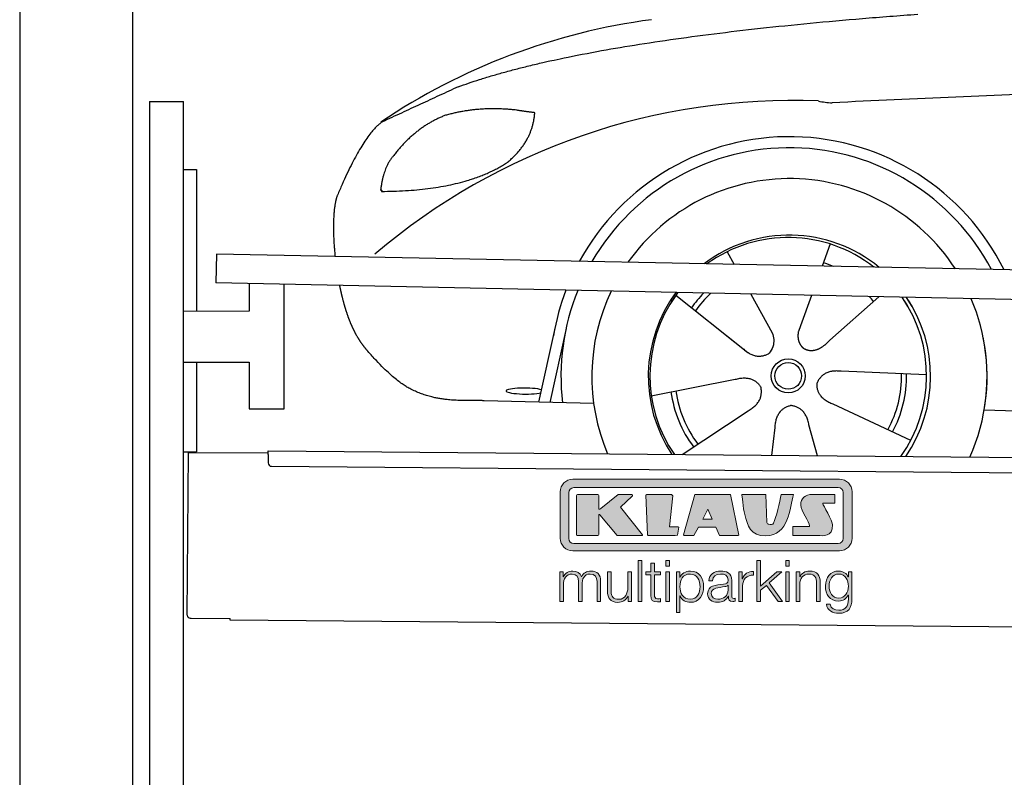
# Model space of a CAD drawing. Header units: millimetres. Extents: x -411 to 6777, y 0 to 6877.
# Tile 2 of 6: x 0 to 1744, y 4166 to 5507. Entities that reach past the tile are written whole.
import ezdxf

# ---------------------------------------------------------------- set-up
doc = ezdxf.new("R2010")
doc.units = ezdxf.units.MM
for name, color, linetype, lineweight in [('car', 10, 'Continuous', 25), ('Gebäude', 7, 'Continuous', 25), ('Logo', 7, 'Continuous', 25), ('Plattform', 7, 'Continuous', 25), ('Ständer hinten', 7, 'Continuous', 25)]:
    doc.layers.add(name, color=color, linetype=linetype, lineweight=lineweight)

# ---------------------------------------------------------------- blocks, each defined once
blk = doc.blocks.new('Car')
at = {"layer": 'car'}
for p, q in [((1388.2, 5122.9), (1374.3, 5083.4)), ((1206.1, 5107.6), (1218.8, 5085.1)), ((1115.8, 5029.5), (1235.3, 4936.6)), ((1248.4, 5032.9), (1286.9, 4964.6)), ((1356.1, 5031.6), (1337.1, 4977.7)), ((1475.3, 5030.2), (1389.2, 4952.7)), ((1337.1, 4977.7), (1333.4, 4967.3)), ((875.2, 4838.2), (902.5, 4969.1)), ((922, 4968.9), (894.8, 4837.9)), ((1197.9, 4965.7), (1244.4, 4929.5)), ((1561.3, 4892.7), (1409.9, 4897.7)), ((1074.1, 4851.5), (1222.5, 4881.8)), ((972.2, 4836.5), (778, 4839.9)), ((1534.1, 4776.5), (1396.3, 4839.2)), ((1663.9, 4831.6), (3712.8, 4797)), ((1129.6, 4747.7), (1245.8, 4826.5)), ((1288.3, 4747.8), (1293.9, 4797.4)), ((1369.5, 4747.8), (1353.7, 4802.4))]:
    blk.add_line(p, q, dxfattribs=at)
for radius in [30.1, 23.6]:
    blk.add_circle((1316.3, 4888.7), radius, dxfattribs=at)
for centre, radius, start, end in [((1225.3, 4405.6), 1122.3, 98.0395, 124.4377), ((1329.9, 4235.2), 1141.2, 88.2487, 130.916), ((1391.3, 5490.2), 117.4, 256.9855, 269.1884), ((1318.4, 4887.9), 424.2, 26.9197, 151.8432), ((1318.4, 4887.9), 404.6, 28.3768, 150.3862), ((1318.4, 4887.9), 350, 33.4585, 145.3045), ((1318.4, 4887.9), 250, 51.0494, 127.7135), ((1316.3, 4888.7), 245, 52.2371, 126.5259), ((1316.3, 4888.7), 209.6, 68.0621, 73.3995), ((1318.4, 4887.9), 424.2, 159.4632, 170.7471), ((1318.4, 4887.9), 404.6, 158.4572, 187.1619), ((1318.4, 4887.9), 350, 155.0104, 203.6179), ((1318.4, 4887.9), 350, 155.0104, 157.8717), ((1318.4, 4887.9), 250, 144.1237, 214.1037), ((1316.3, 4888.7), 245, 144.9266, 215.1376), ((1318.4, 4887.9), 250, 144.1237, 148.496), ((1316.3, 4888.7), 245, 143.5289, 148.0172), ((1316.3, 4888.7), 209.6, 136.2024, 145.3995), ((1316.3, 4888.7), 200.6, 133.7482, 145.5463), ((1316.3, 4888.7), 200.6, 41.6402, 44.9032), ((1316.3, 4888.7), 245, 30.7457, 35.1225), ((1316.3, 4888.7), 245, 324.9119, 35.1225), ((1318.4, 4887.9), 250, 30.267, 34.5277), ((1318.4, 4887.9), 250, 325.9458, 34.5277), ((1318.4, 4887.9), 350, 350.7505, 23.641), ((1318.4, 4887.9), 350, 336.4317, 11.924), ((1316.3, 4888.7), 200.6, 332.1152, 1.5463), ((1316.3, 4888.7), 209.6, 332.262, 1.3995), ((1316.3, 4888.7), 209.6, 188.262, 217.3995), ((1316.3, 4888.7), 200.6, 188.1152, 217.5463)]:
    blk.add_arc(centre, radius, start, end, dxfattribs=at)
blk.add_ellipse((850.5, 4857.6), major_axis=(33.6, 0), ratio=0.157274, start_param=0.513473, end_param=5.704241, dxfattribs=at)
for points, degree in [([(727.2, 5395), (963, 5483.8), (1539.6, 5531)], 2), ([(4698.3, 5487), (3821.6, 5507.3), (1389.6, 5372.9)], 2), ([(727.2, 5395), (593.6, 5331.9)], 1), ([(830.5, 5354.7), (762.9, 5361.8), (703.6, 5343.8)], 2), ([(863.2, 5350.4), (845.4, 5352.3), (830.5, 5354.7)], 2), ([(703.6, 5343.8), (651.5, 5322.6), (614, 5272.3)], 2), ([(814.2, 5261.1), (859.9, 5298.5), (863.2, 5350.4)], 2), ([(593.6, 5331.9), (559.1, 5308.8), (515.1, 5201.3)], 2), ([(614, 5272.3), (595.9, 5252.3), (591.5, 5211)], 2), ([(592.8, 5208.7), (737.5, 5210.6), (814.2, 5261.1)], 2), ([(515.1, 5201.3), (508.8, 5185.4), (506.9, 5156.9), (508.3, 5124.5), (511.9, 5092.7)], 4), ([(591.5, 5211), (594.9, 5210.8), (592.8, 5208.7)], 2), ([(1235.3, 4936.6), (1258.8, 4914.9), (1282, 4928.4)], 2), ([(1222.5, 4881.8), (1253.2, 4890.8), (1268, 4868.4)], 2), ([(1409.9, 4897.7), (1378.2, 4901.4), (1367.4, 4876.8)], 2), ([(1245.8, 4826.5), (1273.7, 4842.1), (1268, 4868.4)], 2), ([(1396.3, 4839.2), (1366.2, 4850), (1367.4, 4876.8)], 2), ([(1293.9, 4797.4), (1294.8, 4829.3), (1320.7, 4836.5)], 2), ([(1353.7, 4802.4), (1347.4, 4833.8), (1320.7, 4836.5)], 2)]:
    blk.add_open_spline(points, degree=degree, dxfattribs=at)
for points, degree, knots in [([(520.2, 5041.4), (521.1, 5037.2), (522, 5033), (523, 5028.8), (524, 5024.8), (527.7, 5010), (531.7, 4996.4), (536.3, 4983.9), (541.2, 4972.7)], 4, [0.4914944, 0.4914944, 0.4914944, 0.4914944, 0.4914944, 0.5422469, 0.5422469, 0.5422469, 0.5422469, 0.728655, 0.728655, 0.728655, 0.728655, 0.728655]), ([(540.9, 4973.4), (542.3, 4970.2), (543.7, 4967.1), (545.2, 4964.1), (546.7, 4961.3), (552.4, 4950.2), (558.4, 4940.9), (564.7, 4933), (571.3, 4925.6)], 4, [0.7288005, 0.7288005, 0.7288005, 0.7288005, 0.7288005, 0.7843928, 0.7843928, 0.7843928, 0.7843928, 1, 1, 1, 1, 1]), ([(1286.9, 4964.6), (1288.6, 4960.5), (1289.6, 4956.5), (1290, 4952.7), (1290.7, 4944.1), (1288, 4936), (1282, 4928.4)], 3, [0.2167758, 0.2167758, 0.2167758, 0.2167758, 0.4600873, 0.4600873, 0.4600873, 1, 1, 1, 1]), ([(1333.4, 4967.3), (1332.9, 4964.2), (1332.6, 4961.1), (1332.7, 4958.2), (1333.1, 4955.4), (1333.9, 4949.6), (1336, 4944.3), (1339.6, 4939.8), (1344.5, 4936.8)], 4, [0.3191838, 0.3191838, 0.3191838, 0.3191838, 0.3191838, 0.5438253, 0.5438253, 0.5438253, 0.5438253, 1, 1, 1, 1, 1]), ([(1389.2, 4952.7), (1389.2, 4952.7), (1389.2, 4952.7), (1389.2, 4952.7), (1389.2, 4952.7), (1380.2, 4942.8), (1369.6, 4932.8), (1355.3, 4930.3), (1344.5, 4936.8)], 4, [-0.000003, -0.000003, -0.000003, -0.000003, -0.000003, 0, 0, 0, 0, 1, 1, 1, 1, 1]), ([(778, 4839.9), (753.3, 4840.4), (697.7, 4836.3), (661.5, 4849.9), (617.6, 4874.6), (571.3, 4925.6)], 4, [0, 0, 0, 0, 0, 0.597866, 1, 1, 1, 1, 1])]:
    blk.add_open_spline(points, degree=degree, knots=knots, dxfattribs=at)
blk = doc.blocks.new('KLAUS')
at = {"layer": 'Logo'}
h = blk.add_hatch(color=8, dxfattribs=at)
h.dxf.hatch_style = 2
edge = h.paths.add_edge_path()
edge.add_spline(control_points=[(3.6, 29.09), (2.88, 29.09), (2.3, 28.51), (2.3, 27.8), (2.3, 27.8), (2.3, 16.11), (2.3, 16.11), (2.3, 15.39), (2.88, 14.81), (3.6, 14.81), (3.6, 14.81), (71.16, 14.81), (71.16, 14.81), (71.88, 14.81), (72.46, 15.39), (72.46, 16.11), (72.46, 16.11), (72.46, 27.8), (72.46, 27.8), (72.46, 28.51), (71.88, 29.09), (71.16, 29.09), (71.16, 29.09), (3.6, 29.09), (3.6, 29.09), (3.6, 29.09), (3.6, 29.09), (3.6, 29.09)], knot_values=[0, 0, 0, 0, 1, 1, 1, 2, 2, 2, 3, 3, 3, 4, 4, 4, 5, 5, 5, 6, 6, 6, 7, 7, 7, 8, 8, 8, 9, 9, 9, 9], degree=3, periodic=0)
edge = h.paths.add_edge_path()
edge.add_spline(control_points=[(3.35, 31.23), (3.35, 31.23), (71.47, 31.23), (71.47, 31.23), (73.26, 31.23), (74.71, 29.77), (74.71, 27.99), (74.71, 27.99), (74.71, 16.17), (74.71, 16.17), (74.71, 14.38), (73.26, 12.93), (71.47, 12.93), (71.47, 12.93), (3.35, 12.93), (3.35, 12.93), (1.56, 12.93), (0.11, 14.38), (0.11, 16.17), (0.11, 16.17), (0.11, 27.99), (0.11, 27.99), (0.11, 29.77), (1.56, 31.23), (3.35, 31.23), (3.35, 31.23), (3.35, 31.23), (3.35, 31.23)], knot_values=[0, 0, 0, 0, 1, 1, 1, 2, 2, 2, 3, 3, 3, 4, 4, 4, 5, 5, 5, 6, 6, 6, 7, 7, 7, 8, 8, 8, 9, 9, 9, 9], degree=3, periodic=0)
h = blk.add_hatch(color=8, dxfattribs=at)
h.dxf.hatch_style = 2
edge = h.paths.add_edge_path()
edge.add_spline(control_points=[(4.5, 27.33), (4.5, 27.33), (9.7, 27.33), (9.7, 27.33), (9.84, 27.33), (9.96, 27.22), (9.96, 27.08), (9.96, 27.08), (9.96, 23.69), (9.96, 23.69), (9.96, 23.69), (9.94, 23.64), (10.04, 23.59), (10.14, 23.53), (10.2, 23.57), (10.2, 23.57), (10.2, 23.57), (10.51, 23.75), (10.51, 23.75), (10.51, 23.75), (14.94, 27.33), (14.94, 27.33), (14.94, 27.33), (18.41, 27.33), (18.41, 27.33), (18.41, 27.33), (18.49, 27.33), (18.56, 27.2), (18.65, 27.04), (18.53, 26.91), (18.53, 26.91), (18.53, 26.91), (15.49, 24.11), (15.49, 24.11), (15.49, 24.11), (21.14, 17.06), (21.14, 17.06), (21.14, 17.06), (21.13, 16.91), (21.13, 16.91), (21.08, 16.84), (20.99, 16.82), (20.99, 16.82), (20.99, 16.82), (14.7, 16.82), (14.7, 16.82), (14.7, 16.82), (10.26, 22.17), (10.26, 22.17), (10.26, 22.17), (10.19, 22.24), (10.08, 22.21), (9.97, 22.18), (9.96, 22.11), (9.96, 22.11), (9.96, 22.11), (9.96, 17.08), (9.96, 17.08), (9.96, 16.94), (9.84, 16.82), (9.7, 16.82), (9.7, 16.82), (4.5, 16.82), (4.5, 16.82), (4.36, 16.82), (4.25, 16.94), (4.25, 17.08), (4.25, 17.08), (4.25, 27.08), (4.25, 27.08), (4.25, 27.22), (4.36, 27.33), (4.5, 27.33), (4.5, 27.33), (4.5, 27.33), (4.5, 27.33)], knot_values=[0, 0, 0, 0, 1, 1, 1, 2, 2, 2, 3, 3, 3, 4, 4, 4, 5, 5, 5, 6, 6, 6, 7, 7, 7, 8, 8, 8, 9, 9, 9, 10, 10, 10, 11, 11, 11, 12, 12, 12, 13, 13, 13, 14, 14, 14, 15, 15, 15, 16, 16, 16, 17, 17, 17, 18, 18, 18, 19, 19, 19, 20, 20, 20, 21, 21, 21, 22, 22, 22, 23, 23, 23, 24, 24, 24, 25, 25, 25, 25], degree=3, periodic=0)
h = blk.add_hatch(color=8, dxfattribs=at)
h.dxf.hatch_style = 2
h.paths.add_polyline_path([(22.42, 17.06), (21.97, 27.15), (22.24, 27.33), (28.55, 27.33), (28.86, 26.97), (28.01, 19.08), (30.26, 19.07), (30.44, 18.95), (30.08, 16.95), (29.49, 16.82), (22.6, 16.82)])
h = blk.add_hatch(color=8, dxfattribs=at)
h.paths.add_polyline_path([(36.52, 21.01), (38.93, 21.01), (37.87, 23.57)])
h.paths.add_polyline_path([(34.52, 27.33), (43.65, 27.33), (45.76, 16.94), (45.57, 16.82), (40.83, 16.82), (39.89, 18.95), (35.42, 18.95), (34.27, 16.82), (31.78, 16.82), (31.66, 17)])
h = blk.add_hatch(color=8, dxfattribs=at)
h.dxf.hatch_style = 2
edge = h.paths.add_edge_path()
edge.add_spline(control_points=[(52.69, 27.32), (52.69, 27.32), (52.88, 20.14), (52.88, 20.14), (53.01, 19.89), (53.2, 19.77), (53.43, 19.71), (53.91, 19.59), (54.43, 19.57), (54.64, 20.03), (55.23, 21.34), (56.27, 25.45), (56.6, 27.33), (56.6, 27.33), (59.77, 27.33), (59.77, 27.33), (58.77, 23.9), (58.56, 16.82), (52.63, 16.76), (48.72, 16.72), (48.01, 19.35), (47.27, 22.24), (46.89, 23.68), (46.54, 27.33), (46.54, 27.33), (46.54, 27.33), (52.69, 27.32), (52.69, 27.32), (52.69, 27.32), (52.69, 27.32), (52.69, 27.32)], knot_values=[0, 0, 0, 0, 1, 1, 1, 2, 2, 2, 3, 3, 3, 4, 4, 4, 5, 5, 5, 6, 6, 6, 7, 7, 7, 8, 8, 8, 9, 9, 9, 10, 10, 10, 10], degree=3, periodic=0)
h = blk.add_hatch(color=8, dxfattribs=at)
h.dxf.hatch_style = 2
edge = h.paths.add_edge_path()
edge.add_spline(control_points=[(64.46, 27.33), (64.46, 27.33), (70.31, 27.33), (70.31, 27.33), (70.31, 26.52), (70.31, 26.02), (70.31, 25.12), (70.31, 25.12), (67.3, 25.12), (67.3, 25.12), (67.24, 25.04), (67.25, 25.11), (67.25, 24.91), (67.25, 24.88), (69.73, 20.38), (69.73, 19.57), (69.73, 16.4), (67.22, 16.81), (65.9, 16.82), (65.9, 16.82), (59.59, 16.82), (59.59, 16.82), (59.59, 17.76), (59.59, 18.23), (59.59, 19.14), (59.59, 19.14), (63.75, 19.14), (63.75, 19.14), (63.82, 19.22), (63.81, 19.11), (63.81, 19.31), (63.81, 20.32), (61.58, 23.06), (61.58, 24.63), (61.58, 26.33), (62.83, 27.34), (64.46, 27.33), (64.46, 27.33), (64.46, 27.33), (64.46, 27.33)], knot_values=[0, 0, 0, 0, 1, 1, 1, 2, 2, 2, 3, 3, 3, 4, 4, 4, 5, 5, 5, 6, 6, 6, 7, 7, 7, 8, 8, 8, 9, 9, 9, 10, 10, 10, 11, 11, 11, 12, 12, 12, 13, 13, 13, 13], degree=3, periodic=0)
h = blk.add_hatch(color=30, dxfattribs=at)
h.dxf.hatch_style = 2
h.paths.add_polyline_path([(20.07, 0), (20.99, 0), (20.99, 10.45), (20.07, 10.45)])
h = blk.add_hatch(color=30, dxfattribs=at)
h.paths.add_polyline_path([(27.1, 0), (28.03, 0), (28.03, 7.55), (27.1, 7.55)])
h.paths.add_polyline_path([(27.1, 8.98), (28.03, 8.98), (28.03, 10.45), (27.1, 10.45)])
h = blk.add_hatch(color=30, dxfattribs=at)
h.dxf.hatch_style = 2
h.paths.add_polyline_path([(50.4, 0), (51.32, 0), (51.32, 2.87), (52.82, 4.11), (55.8, 0), (56.96, 0), (53.52, 4.76), (56.74, 7.55), (55.51, 7.55), (51.32, 3.89), (51.32, 10.45), (50.4, 10.45)])
h = blk.add_hatch(color=30, dxfattribs=at)
h.paths.add_polyline_path([(57.74, 0), (58.66, 0), (58.66, 7.55), (57.74, 7.55)])
h.paths.add_polyline_path([(57.74, 8.98), (58.66, 8.98), (58.66, 10.45), (57.74, 10.45)])
h = blk.add_hatch(color=30, dxfattribs=at)
h.dxf.hatch_style = 2
edge = h.paths.add_edge_path()
edge.add_spline(control_points=[(0, 0), (0, 0), (0.92, 0), (0.92, 0), (0.92, 0), (0.92, 4.22), (0.92, 4.22), (0.94, 5.8), (1.58, 7), (3.18, 7), (4.35, 7), (4.77, 6.15), (4.76, 5.12), (4.76, 5.12), (4.76, 0), (4.76, 0), (4.76, 0), (5.68, 0), (5.68, 0), (5.68, 0), (5.68, 4.27), (5.68, 4.27), (5.68, 5.68), (6.14, 7), (7.73, 7), (9.05, 7), (9.52, 6.32), (9.52, 5.08), (9.52, 5.08), (9.52, 0), (9.52, 0), (9.52, 0), (10.44, 0), (10.44, 0), (10.44, 0), (10.44, 5.12), (10.44, 5.12), (10.44, 6.91), (9.59, 7.77), (7.94, 7.77), (6.94, 7.77), (5.99, 7.29), (5.54, 6.3), (5.26, 7.29), (4.36, 7.77), (3.37, 7.77), (2.17, 7.77), (1.38, 7.19), (0.89, 6.28), (0.89, 6.28), (0.85, 6.28), (0.85, 6.28), (0.85, 6.28), (0.85, 7.55), (0.85, 7.55), (0.85, 7.55), (0, 7.55), (0, 7.55), (0, 7.55), (0, 0), (0, 0), (0, 0), (0, 0), (0, 0)], knot_values=[0, 0, 0, 0, 1, 1, 1, 2, 2, 2, 3, 3, 3, 4, 4, 4, 5, 5, 5, 6, 6, 6, 7, 7, 7, 8, 8, 8, 9, 9, 9, 10, 10, 10, 11, 11, 11, 12, 12, 12, 13, 13, 13, 14, 14, 14, 15, 15, 15, 16, 16, 16, 17, 17, 17, 18, 18, 18, 19, 19, 19, 20, 20, 20, 21, 21, 21, 21], degree=3, periodic=0)
h = blk.add_hatch(color=30, dxfattribs=at)
h.dxf.hatch_style = 2
edge = h.paths.add_edge_path()
edge.add_spline(control_points=[(18.31, 7.55), (18.31, 7.55), (17.39, 7.55), (17.39, 7.55), (17.39, 7.55), (17.39, 3.59), (17.39, 3.59), (17.39, 2.05), (16.7, 0.56), (15.12, 0.56), (13.66, 0.56), (13.15, 1.27), (13.1, 2.64), (13.1, 2.64), (13.1, 7.55), (13.1, 7.55), (13.1, 7.55), (12.18, 7.55), (12.18, 7.55), (12.18, 7.55), (12.18, 2.65), (12.18, 2.65), (12.18, 0.89), (12.93, -0.22), (14.83, -0.22), (15.96, -0.22), (16.95, 0.35), (17.44, 1.36), (17.44, 1.36), (17.47, 1.36), (17.47, 1.36), (17.47, 1.36), (17.47, 0), (17.47, 0), (17.47, 0), (18.31, 0), (18.31, 0), (18.31, 0), (18.31, 7.55), (18.31, 7.55), (18.31, 7.55), (18.31, 7.55), (18.31, 7.55)], knot_values=[0, 0, 0, 0, 1, 1, 1, 2, 2, 2, 3, 3, 3, 4, 4, 4, 5, 5, 5, 6, 6, 6, 7, 7, 7, 8, 8, 8, 9, 9, 9, 10, 10, 10, 11, 11, 11, 12, 12, 12, 13, 13, 13, 14, 14, 14, 14], degree=3, periodic=0)
h = blk.add_hatch(color=30, dxfattribs=at)
h.dxf.hatch_style = 2
edge = h.paths.add_edge_path()
edge.add_spline(control_points=[(24.22, 9.82), (24.22, 9.82), (23.3, 9.82), (23.3, 9.82), (23.3, 9.82), (23.3, 7.55), (23.3, 7.55), (23.3, 7.55), (21.98, 7.55), (21.98, 7.55), (21.98, 7.55), (21.98, 6.78), (21.98, 6.78), (21.98, 6.78), (23.3, 6.78), (23.3, 6.78), (23.3, 6.78), (23.3, 1.61), (23.3, 1.61), (23.28, 0.32), (23.71, -0.09), (24.94, -0.09), (25.22, -0.09), (25.48, -0.06), (25.76, -0.06), (25.76, -0.06), (25.76, 0.73), (25.76, 0.73), (25.5, 0.7), (25.23, 0.69), (24.97, 0.69), (24.31, 0.73), (24.22, 1.08), (24.22, 1.68), (24.22, 1.68), (24.22, 6.78), (24.22, 6.78), (24.22, 6.78), (25.76, 6.78), (25.76, 6.78), (25.76, 6.78), (25.76, 7.55), (25.76, 7.55), (25.76, 7.55), (24.22, 7.55), (24.22, 7.55), (24.22, 7.55), (24.22, 9.82), (24.22, 9.82), (24.22, 9.82), (24.22, 9.82), (24.22, 9.82)], knot_values=[0, 0, 0, 0, 1, 1, 1, 2, 2, 2, 3, 3, 3, 4, 4, 4, 5, 5, 5, 6, 6, 6, 7, 7, 7, 8, 8, 8, 9, 9, 9, 10, 10, 10, 11, 11, 11, 12, 12, 12, 13, 13, 13, 14, 14, 14, 15, 15, 15, 16, 16, 16, 17, 17, 17, 17], degree=3, periodic=0)
h = blk.add_hatch(color=30, dxfattribs=at)
edge = h.paths.add_edge_path()
edge.add_spline(control_points=[(35.84, 3.78), (35.84, 2.21), (35.12, 0.56), (33.37, 0.56), (31.4, 0.56), (30.72, 2.21), (30.72, 3.78), (30.72, 5.49), (31.33, 7), (33.37, 7), (35.12, 7), (35.84, 5.34), (35.84, 3.78), (35.84, 3.78), (35.84, 3.78), (35.84, 3.78)], knot_values=[0, 0, 0, 0, 1, 1, 1, 2, 2, 2, 3, 3, 3, 4, 4, 4, 5, 5, 5, 5], degree=3, periodic=0)
edge = h.paths.add_edge_path()
edge.add_spline(control_points=[(29.79, -2.8), (29.79, -2.8), (30.72, -2.8), (30.72, -2.8), (30.72, -2.8), (30.72, 1.43), (30.72, 1.43), (30.72, 1.43), (30.74, 1.43), (30.74, 1.43), (31.14, 0.35), (32.24, -0.22), (33.37, -0.22), (35.66, -0.22), (36.76, 1.64), (36.76, 3.78), (36.76, 5.91), (35.66, 7.77), (33.37, 7.77), (32.15, 7.77), (31.1, 7.14), (30.67, 6.12), (30.67, 6.12), (30.64, 6.12), (30.64, 6.12), (30.64, 6.12), (30.64, 7.55), (30.64, 7.55), (30.64, 7.55), (29.79, 7.55), (29.79, 7.55), (29.79, 7.55), (29.79, -2.8), (29.79, -2.8), (29.79, -2.8), (29.79, -2.8), (29.79, -2.8)], knot_values=[0, 0, 0, 0, 1, 1, 1, 2, 2, 2, 3, 3, 3, 4, 4, 4, 5, 5, 5, 6, 6, 6, 7, 7, 7, 8, 8, 8, 9, 9, 9, 10, 10, 10, 11, 11, 11, 12, 12, 12, 12], degree=3, periodic=0)
h = blk.add_hatch(color=30, dxfattribs=at)
edge = h.paths.add_edge_path()
edge.add_spline(control_points=[(43.03, 2.93), (43.04, 1.45), (41.8, 0.56), (40.39, 0.56), (39.53, 0.56), (38.71, 1.13), (38.71, 2.05), (38.71, 3.53), (40.66, 3.51), (42.22, 3.79), (42.47, 3.84), (42.88, 3.91), (43, 4.13), (43, 4.13), (43.03, 4.13), (43.03, 4.13), (43.03, 4.13), (43.03, 2.93), (43.03, 2.93), (43.03, 2.93), (43.03, 2.93), (43.03, 2.93)], knot_values=[0, 0, 0, 0, 1, 1, 1, 2, 2, 2, 3, 3, 3, 4, 4, 4, 5, 5, 5, 6, 6, 6, 7, 7, 7, 7], degree=3, periodic=0)
edge = h.paths.add_edge_path()
edge.add_spline(control_points=[(39.03, 5.24), (39.06, 6.47), (39.91, 7), (41.05, 7), (42.14, 7), (43.03, 6.69), (43.03, 5.45), (43.03, 4.61), (42.6, 4.51), (41.84, 4.42), (39.85, 4.19), (37.79, 4.11), (37.79, 1.99), (37.79, 0.47), (38.93, -0.22), (40.32, -0.22), (41.77, -0.22), (42.43, 0.34), (43.07, 1.32), (43.07, 1.32), (43.1, 1.32), (43.1, 1.32), (43.1, 0.53), (43.25, 0), (44.19, 0), (44.43, 0), (44.58, 0.01), (44.79, 0.06), (44.79, 0.06), (44.79, 0.83), (44.79, 0.83), (44.71, 0.81), (44.6, 0.78), (44.49, 0.78), (44.13, 0.78), (43.95, 0.98), (43.95, 1.33), (43.95, 1.33), (43.95, 5.34), (43.95, 5.34), (43.95, 7.36), (42.5, 7.77), (41.17, 7.77), (39.44, 7.77), (38.2, 7.01), (38.11, 5.24), (38.11, 5.24), (39.03, 5.24), (39.03, 5.24), (39.03, 5.24), (39.03, 5.24), (39.03, 5.24)], knot_values=[0, 0, 0, 0, 1, 1, 1, 2, 2, 2, 3, 3, 3, 4, 4, 4, 5, 5, 5, 6, 6, 6, 7, 7, 7, 8, 8, 8, 9, 9, 9, 10, 10, 10, 11, 11, 11, 12, 12, 12, 13, 13, 13, 14, 14, 14, 15, 15, 15, 16, 16, 16, 17, 17, 17, 17], degree=3, periodic=0)
h = blk.add_hatch(color=30, dxfattribs=at)
h.dxf.hatch_style = 2
edge = h.paths.add_edge_path()
edge.add_spline(control_points=[(45.79, 0), (45.79, 0), (46.71, 0), (46.71, 0), (46.71, 0), (46.71, 4.03), (46.71, 4.03), (46.71, 5.59), (47.85, 6.82), (49.52, 6.73), (49.52, 6.73), (49.52, 7.66), (49.52, 7.66), (48.16, 7.72), (47.14, 7), (46.67, 5.78), (46.67, 5.78), (46.64, 5.78), (46.64, 5.78), (46.64, 5.78), (46.64, 7.55), (46.64, 7.55), (46.64, 7.55), (45.79, 7.55), (45.79, 7.55), (45.79, 7.55), (45.79, 0), (45.79, 0), (45.79, 0), (45.79, 0), (45.79, 0)], knot_values=[0, 0, 0, 0, 1, 1, 1, 2, 2, 2, 3, 3, 3, 4, 4, 4, 5, 5, 5, 6, 6, 6, 7, 7, 7, 8, 8, 8, 9, 9, 9, 10, 10, 10, 10], degree=3, periodic=0)
h = blk.add_hatch(color=30, dxfattribs=at)
h.dxf.hatch_style = 2
edge = h.paths.add_edge_path()
edge.add_spline(control_points=[(60.41, 0), (60.41, 0), (61.33, 0), (61.33, 0), (61.33, 0), (61.33, 4.41), (61.33, 4.41), (61.36, 5.89), (62.24, 7), (63.7, 7), (65.2, 7), (65.62, 6.02), (65.62, 4.71), (65.62, 4.71), (65.62, 0), (65.62, 0), (65.62, 0), (66.54, 0), (66.54, 0), (66.54, 0), (66.54, 4.86), (66.54, 4.86), (66.54, 6.66), (65.9, 7.77), (63.78, 7.77), (62.71, 7.77), (61.7, 7.16), (61.36, 6.25), (61.36, 6.25), (61.33, 6.25), (61.33, 6.25), (61.33, 6.25), (61.33, 7.55), (61.33, 7.55), (61.33, 7.55), (60.41, 7.55), (60.41, 7.55), (60.41, 7.55), (60.41, 0), (60.41, 0), (60.41, 0), (60.41, 0), (60.41, 0)], knot_values=[0, 0, 0, 0, 1, 1, 1, 2, 2, 2, 3, 3, 3, 4, 4, 4, 5, 5, 5, 6, 6, 6, 7, 7, 7, 8, 8, 8, 9, 9, 9, 10, 10, 10, 11, 11, 11, 12, 12, 12, 13, 13, 13, 14, 14, 14, 14], degree=3, periodic=0)
h = blk.add_hatch(color=30, dxfattribs=at)
edge = h.paths.add_edge_path()
edge.add_spline(control_points=[(71.32, 0.86), (69.62, 0.86), (68.83, 2.34), (68.83, 3.86), (68.83, 5.43), (69.56, 7), (71.32, 7), (73.06, 7), (73.75, 5.34), (73.75, 3.86), (73.75, 2.33), (72.91, 0.86), (71.32, 0.86), (71.32, 0.86), (71.32, 0.86), (71.32, 0.86)], knot_values=[0, 0, 0, 0, 1, 1, 1, 2, 2, 2, 3, 3, 3, 4, 4, 4, 5, 5, 5, 5], degree=3, periodic=0)
edge = h.paths.add_edge_path()
edge.add_spline(control_points=[(74.67, 7.55), (74.67, 7.55), (73.75, 7.55), (73.75, 7.55), (73.75, 7.55), (73.75, 6.25), (73.75, 6.25), (73.75, 6.25), (73.72, 6.25), (73.72, 6.25), (73.35, 7.09), (72.41, 7.77), (71.32, 7.77), (69.13, 7.77), (67.9, 6.05), (67.9, 3.97), (67.9, 1.82), (68.9, 0.09), (71.32, 0.09), (72.4, 0.09), (73.29, 0.72), (73.72, 1.64), (73.72, 1.64), (73.75, 1.64), (73.75, 1.64), (73.75, 1.64), (73.75, 0.61), (73.75, 0.61), (73.75, -1.23), (73.01, -2.24), (71.32, -2.24), (70.29, -2.24), (69.31, -1.85), (69.1, -0.73), (69.1, -0.73), (68.18, -0.73), (68.18, -0.73), (68.31, -2.34), (69.81, -3.02), (71.32, -3.02), (73.79, -3.02), (74.65, -1.64), (74.67, 0.61), (74.67, 0.61), (74.67, 7.55), (74.67, 7.55), (74.67, 7.55), (74.67, 7.55), (74.67, 7.55)], knot_values=[0, 0, 0, 0, 1, 1, 1, 2, 2, 2, 3, 3, 3, 4, 4, 4, 5, 5, 5, 6, 6, 6, 7, 7, 7, 8, 8, 8, 9, 9, 9, 10, 10, 10, 11, 11, 11, 12, 12, 12, 13, 13, 13, 14, 14, 14, 15, 15, 15, 16, 16, 16, 16], degree=3, periodic=0)
at = {"layer": 'Logo', "lineweight": 0}
for points in [[(22.42, 17.06), (21.97, 27.15), (22.24, 27.33), (28.55, 27.33), (28.86, 26.97), (28.01, 19.08), (30.26, 19.07), (30.44, 18.95), (30.08, 16.95), (29.49, 16.82), (22.6, 16.82), (22.42, 17.06), (22.42, 17.06)], [(34.52, 27.33), (43.65, 27.33), (45.76, 16.94), (45.57, 16.82), (40.83, 16.82), (39.89, 18.95), (35.42, 18.95), (34.27, 16.82), (31.78, 16.82), (31.66, 17), (34.52, 27.33), (34.52, 27.33)], [(36.52, 21.01), (38.93, 21.01), (37.87, 23.57), (36.52, 21.01), (36.52, 21.01)], [(20.07, 0), (20.99, 0), (20.99, 10.45), (20.07, 10.45), (20.07, 0), (20.07, 0)], [(27.1, 8.98), (28.03, 8.98), (28.03, 10.45), (27.1, 10.45), (27.1, 8.98), (27.1, 8.98)], [(50.4, 0), (51.32, 0), (51.32, 2.87), (52.82, 4.11), (55.8, 0), (56.96, 0), (53.52, 4.76), (56.74, 7.55), (55.51, 7.55), (51.32, 3.89), (51.32, 10.45), (50.4, 10.45), (50.4, 0), (50.4, 0)], [(57.74, 8.98), (58.66, 8.98), (58.66, 10.45), (57.74, 10.45), (57.74, 8.98), (57.74, 8.98)], [(27.1, 0), (28.03, 0), (28.03, 7.55), (27.1, 7.55), (27.1, 0), (27.1, 0)], [(57.74, 0), (58.66, 0), (58.66, 7.55), (57.74, 7.55), (57.74, 0), (57.74, 0)]]:
    blk.add_lwpolyline(points, dxfattribs=at)
for points, knots in [([(3.35, 31.23), (3.35, 31.23), (71.47, 31.23), (71.47, 31.23), (73.26, 31.23), (74.71, 29.77), (74.71, 27.99), (74.71, 27.99), (74.71, 16.17), (74.71, 16.17), (74.71, 14.38), (73.26, 12.93), (71.47, 12.93), (71.47, 12.93), (3.35, 12.93), (3.35, 12.93), (1.56, 12.93), (0.11, 14.38), (0.11, 16.17), (0.11, 16.17), (0.11, 27.99), (0.11, 27.99), (0.11, 29.77), (1.56, 31.23), (3.35, 31.23), (3.35, 31.23), (3.35, 31.23), (3.35, 31.23)], [0, 0, 0, 0, 1, 1, 1, 2, 2, 2, 3, 3, 3, 4, 4, 4, 5, 5, 5, 6, 6, 6, 7, 7, 7, 8, 8, 8, 9, 9, 9, 9]), ([(3.6, 29.09), (2.88, 29.09), (2.3, 28.51), (2.3, 27.8), (2.3, 27.8), (2.3, 16.11), (2.3, 16.11), (2.3, 15.39), (2.88, 14.81), (3.6, 14.81), (3.6, 14.81), (71.16, 14.81), (71.16, 14.81), (71.88, 14.81), (72.46, 15.39), (72.46, 16.11), (72.46, 16.11), (72.46, 27.8), (72.46, 27.8), (72.46, 28.51), (71.88, 29.09), (71.16, 29.09), (71.16, 29.09), (3.6, 29.09), (3.6, 29.09), (3.6, 29.09), (3.6, 29.09), (3.6, 29.09)], [0, 0, 0, 0, 1, 1, 1, 2, 2, 2, 3, 3, 3, 4, 4, 4, 5, 5, 5, 6, 6, 6, 7, 7, 7, 8, 8, 8, 9, 9, 9, 9]), ([(4.5, 27.33), (4.5, 27.33), (9.7, 27.33), (9.7, 27.33), (9.84, 27.33), (9.96, 27.22), (9.96, 27.08), (9.96, 27.08), (9.96, 23.69), (9.96, 23.69), (9.96, 23.69), (9.94, 23.64), (10.04, 23.59), (10.14, 23.53), (10.2, 23.57), (10.2, 23.57), (10.2, 23.57), (10.51, 23.75), (10.51, 23.75), (10.51, 23.75), (14.94, 27.33), (14.94, 27.33), (14.94, 27.33), (18.41, 27.33), (18.41, 27.33), (18.41, 27.33), (18.49, 27.33), (18.56, 27.2), (18.65, 27.04), (18.53, 26.91), (18.53, 26.91), (18.53, 26.91), (15.49, 24.11), (15.49, 24.11), (15.49, 24.11), (21.14, 17.06), (21.14, 17.06), (21.14, 17.06), (21.13, 16.91), (21.13, 16.91), (21.08, 16.84), (20.99, 16.82), (20.99, 16.82), (20.99, 16.82), (14.7, 16.82), (14.7, 16.82), (14.7, 16.82), (10.26, 22.17), (10.26, 22.17), (10.26, 22.17), (10.19, 22.24), (10.08, 22.21), (9.97, 22.18), (9.96, 22.11), (9.96, 22.11), (9.96, 22.11), (9.96, 17.08), (9.96, 17.08), (9.96, 16.94), (9.84, 16.82), (9.7, 16.82), (9.7, 16.82), (4.5, 16.82), (4.5, 16.82), (4.36, 16.82), (4.25, 16.94), (4.25, 17.08), (4.25, 17.08), (4.25, 27.08), (4.25, 27.08), (4.25, 27.22), (4.36, 27.33), (4.5, 27.33), (4.5, 27.33), (4.5, 27.33), (4.5, 27.33)], [0, 0, 0, 0, 1, 1, 1, 2, 2, 2, 3, 3, 3, 4, 4, 4, 5, 5, 5, 6, 6, 6, 7, 7, 7, 8, 8, 8, 9, 9, 9, 10, 10, 10, 11, 11, 11, 12, 12, 12, 13, 13, 13, 14, 14, 14, 15, 15, 15, 16, 16, 16, 17, 17, 17, 18, 18, 18, 19, 19, 19, 20, 20, 20, 21, 21, 21, 22, 22, 22, 23, 23, 23, 24, 24, 24, 25, 25, 25, 25]), ([(52.69, 27.32), (52.69, 27.32), (52.88, 20.14), (52.88, 20.14), (53.01, 19.89), (53.2, 19.77), (53.43, 19.71), (53.91, 19.59), (54.43, 19.57), (54.64, 20.03), (55.23, 21.34), (56.27, 25.45), (56.6, 27.33), (56.6, 27.33), (59.77, 27.33), (59.77, 27.33), (58.77, 23.9), (58.56, 16.82), (52.63, 16.76), (48.72, 16.72), (48.01, 19.35), (47.27, 22.24), (46.89, 23.68), (46.54, 27.33), (46.54, 27.33), (46.54, 27.33), (52.69, 27.32), (52.69, 27.32), (52.69, 27.32), (52.69, 27.32), (52.69, 27.32)], [0, 0, 0, 0, 1, 1, 1, 2, 2, 2, 3, 3, 3, 4, 4, 4, 5, 5, 5, 6, 6, 6, 7, 7, 7, 8, 8, 8, 9, 9, 9, 10, 10, 10, 10]), ([(64.46, 27.33), (64.46, 27.33), (70.31, 27.33), (70.31, 27.33), (70.31, 26.52), (70.31, 26.02), (70.31, 25.12), (70.31, 25.12), (67.3, 25.12), (67.3, 25.12), (67.24, 25.04), (67.25, 25.11), (67.25, 24.91), (67.25, 24.88), (69.73, 20.38), (69.73, 19.57), (69.73, 16.4), (67.22, 16.81), (65.9, 16.82), (65.9, 16.82), (59.59, 16.82), (59.59, 16.82), (59.59, 17.76), (59.59, 18.23), (59.59, 19.14), (59.59, 19.14), (63.75, 19.14), (63.75, 19.14), (63.82, 19.22), (63.81, 19.11), (63.81, 19.31), (63.81, 20.32), (61.58, 23.06), (61.58, 24.63), (61.58, 26.33), (62.83, 27.34), (64.46, 27.33), (64.46, 27.33), (64.46, 27.33), (64.46, 27.33)], [0, 0, 0, 0, 1, 1, 1, 2, 2, 2, 3, 3, 3, 4, 4, 4, 5, 5, 5, 6, 6, 6, 7, 7, 7, 8, 8, 8, 9, 9, 9, 10, 10, 10, 11, 11, 11, 12, 12, 12, 13, 13, 13, 13]), ([(0, 0), (0, 0), (0.92, 0), (0.92, 0), (0.92, 0), (0.92, 4.22), (0.92, 4.22), (0.94, 5.8), (1.58, 7), (3.18, 7), (4.35, 7), (4.77, 6.15), (4.76, 5.12), (4.76, 5.12), (4.76, 0), (4.76, 0), (4.76, 0), (5.68, 0), (5.68, 0), (5.68, 0), (5.68, 4.27), (5.68, 4.27), (5.68, 5.68), (6.14, 7), (7.73, 7), (9.05, 7), (9.52, 6.32), (9.52, 5.08), (9.52, 5.08), (9.52, 0), (9.52, 0), (9.52, 0), (10.44, 0), (10.44, 0), (10.44, 0), (10.44, 5.12), (10.44, 5.12), (10.44, 6.91), (9.59, 7.77), (7.94, 7.77), (6.94, 7.77), (5.99, 7.29), (5.54, 6.3), (5.26, 7.29), (4.36, 7.77), (3.37, 7.77), (2.17, 7.77), (1.38, 7.19), (0.89, 6.28), (0.89, 6.28), (0.85, 6.28), (0.85, 6.28), (0.85, 6.28), (0.85, 7.55), (0.85, 7.55), (0.85, 7.55), (0, 7.55), (0, 7.55), (0, 7.55), (0, 0), (0, 0), (0, 0), (0, 0), (0, 0)], [0, 0, 0, 0, 1, 1, 1, 2, 2, 2, 3, 3, 3, 4, 4, 4, 5, 5, 5, 6, 6, 6, 7, 7, 7, 8, 8, 8, 9, 9, 9, 10, 10, 10, 11, 11, 11, 12, 12, 12, 13, 13, 13, 14, 14, 14, 15, 15, 15, 16, 16, 16, 17, 17, 17, 18, 18, 18, 19, 19, 19, 20, 20, 20, 21, 21, 21, 21]), ([(18.31, 7.55), (18.31, 7.55), (17.39, 7.55), (17.39, 7.55), (17.39, 7.55), (17.39, 3.59), (17.39, 3.59), (17.39, 2.05), (16.7, 0.56), (15.12, 0.56), (13.66, 0.56), (13.15, 1.27), (13.1, 2.64), (13.1, 2.64), (13.1, 7.55), (13.1, 7.55), (13.1, 7.55), (12.18, 7.55), (12.18, 7.55), (12.18, 7.55), (12.18, 2.65), (12.18, 2.65), (12.18, 0.89), (12.93, -0.22), (14.83, -0.22), (15.96, -0.22), (16.95, 0.35), (17.44, 1.36), (17.44, 1.36), (17.47, 1.36), (17.47, 1.36), (17.47, 1.36), (17.47, 0), (17.47, 0), (17.47, 0), (18.31, 0), (18.31, 0), (18.31, 0), (18.31, 7.55), (18.31, 7.55), (18.31, 7.55), (18.31, 7.55), (18.31, 7.55)], [0, 0, 0, 0, 1, 1, 1, 2, 2, 2, 3, 3, 3, 4, 4, 4, 5, 5, 5, 6, 6, 6, 7, 7, 7, 8, 8, 8, 9, 9, 9, 10, 10, 10, 11, 11, 11, 12, 12, 12, 13, 13, 13, 14, 14, 14, 14]), ([(24.22, 9.82), (24.22, 9.82), (23.3, 9.82), (23.3, 9.82), (23.3, 9.82), (23.3, 7.55), (23.3, 7.55), (23.3, 7.55), (21.98, 7.55), (21.98, 7.55), (21.98, 7.55), (21.98, 6.78), (21.98, 6.78), (21.98, 6.78), (23.3, 6.78), (23.3, 6.78), (23.3, 6.78), (23.3, 1.61), (23.3, 1.61), (23.28, 0.32), (23.71, -0.09), (24.94, -0.09), (25.22, -0.09), (25.48, -0.06), (25.76, -0.06), (25.76, -0.06), (25.76, 0.73), (25.76, 0.73), (25.5, 0.7), (25.23, 0.69), (24.97, 0.69), (24.31, 0.73), (24.22, 1.08), (24.22, 1.68), (24.22, 1.68), (24.22, 6.78), (24.22, 6.78), (24.22, 6.78), (25.76, 6.78), (25.76, 6.78), (25.76, 6.78), (25.76, 7.55), (25.76, 7.55), (25.76, 7.55), (24.22, 7.55), (24.22, 7.55), (24.22, 7.55), (24.22, 9.82), (24.22, 9.82), (24.22, 9.82), (24.22, 9.82), (24.22, 9.82)], [0, 0, 0, 0, 1, 1, 1, 2, 2, 2, 3, 3, 3, 4, 4, 4, 5, 5, 5, 6, 6, 6, 7, 7, 7, 8, 8, 8, 9, 9, 9, 10, 10, 10, 11, 11, 11, 12, 12, 12, 13, 13, 13, 14, 14, 14, 15, 15, 15, 16, 16, 16, 17, 17, 17, 17]), ([(29.79, -2.8), (29.79, -2.8), (30.72, -2.8), (30.72, -2.8), (30.72, -2.8), (30.72, 1.43), (30.72, 1.43), (30.72, 1.43), (30.74, 1.43), (30.74, 1.43), (31.14, 0.35), (32.24, -0.22), (33.37, -0.22), (35.66, -0.22), (36.76, 1.64), (36.76, 3.78), (36.76, 5.91), (35.66, 7.77), (33.37, 7.77), (32.15, 7.77), (31.1, 7.14), (30.67, 6.12), (30.67, 6.12), (30.64, 6.12), (30.64, 6.12), (30.64, 6.12), (30.64, 7.55), (30.64, 7.55), (30.64, 7.55), (29.79, 7.55), (29.79, 7.55), (29.79, 7.55), (29.79, -2.8), (29.79, -2.8), (29.79, -2.8), (29.79, -2.8), (29.79, -2.8)], [0, 0, 0, 0, 1, 1, 1, 2, 2, 2, 3, 3, 3, 4, 4, 4, 5, 5, 5, 6, 6, 6, 7, 7, 7, 8, 8, 8, 9, 9, 9, 10, 10, 10, 11, 11, 11, 12, 12, 12, 12]), ([(39.03, 5.24), (39.06, 6.47), (39.91, 7), (41.05, 7), (42.14, 7), (43.03, 6.69), (43.03, 5.45), (43.03, 4.61), (42.6, 4.51), (41.84, 4.42), (39.85, 4.19), (37.79, 4.11), (37.79, 1.99), (37.79, 0.47), (38.93, -0.22), (40.32, -0.22), (41.77, -0.22), (42.43, 0.34), (43.07, 1.32), (43.07, 1.32), (43.1, 1.32), (43.1, 1.32), (43.1, 0.53), (43.25, 0), (44.19, 0), (44.43, 0), (44.58, 0.01), (44.79, 0.06), (44.79, 0.06), (44.79, 0.83), (44.79, 0.83), (44.71, 0.81), (44.6, 0.78), (44.49, 0.78), (44.13, 0.78), (43.95, 0.98), (43.95, 1.33), (43.95, 1.33), (43.95, 5.34), (43.95, 5.34), (43.95, 7.36), (42.5, 7.77), (41.17, 7.77), (39.44, 7.77), (38.2, 7.01), (38.11, 5.24), (38.11, 5.24), (39.03, 5.24), (39.03, 5.24), (39.03, 5.24), (39.03, 5.24), (39.03, 5.24)], [0, 0, 0, 0, 1, 1, 1, 2, 2, 2, 3, 3, 3, 4, 4, 4, 5, 5, 5, 6, 6, 6, 7, 7, 7, 8, 8, 8, 9, 9, 9, 10, 10, 10, 11, 11, 11, 12, 12, 12, 13, 13, 13, 14, 14, 14, 15, 15, 15, 16, 16, 16, 17, 17, 17, 17]), ([(45.79, 0), (45.79, 0), (46.71, 0), (46.71, 0), (46.71, 0), (46.71, 4.03), (46.71, 4.03), (46.71, 5.59), (47.85, 6.82), (49.52, 6.73), (49.52, 6.73), (49.52, 7.66), (49.52, 7.66), (48.16, 7.72), (47.14, 7), (46.67, 5.78), (46.67, 5.78), (46.64, 5.78), (46.64, 5.78), (46.64, 5.78), (46.64, 7.55), (46.64, 7.55), (46.64, 7.55), (45.79, 7.55), (45.79, 7.55), (45.79, 7.55), (45.79, 0), (45.79, 0), (45.79, 0), (45.79, 0), (45.79, 0)], [0, 0, 0, 0, 1, 1, 1, 2, 2, 2, 3, 3, 3, 4, 4, 4, 5, 5, 5, 6, 6, 6, 7, 7, 7, 8, 8, 8, 9, 9, 9, 10, 10, 10, 10]), ([(60.41, 0), (60.41, 0), (61.33, 0), (61.33, 0), (61.33, 0), (61.33, 4.41), (61.33, 4.41), (61.36, 5.89), (62.24, 7), (63.7, 7), (65.2, 7), (65.62, 6.02), (65.62, 4.71), (65.62, 4.71), (65.62, 0), (65.62, 0), (65.62, 0), (66.54, 0), (66.54, 0), (66.54, 0), (66.54, 4.86), (66.54, 4.86), (66.54, 6.66), (65.9, 7.77), (63.78, 7.77), (62.71, 7.77), (61.7, 7.16), (61.36, 6.25), (61.36, 6.25), (61.33, 6.25), (61.33, 6.25), (61.33, 6.25), (61.33, 7.55), (61.33, 7.55), (61.33, 7.55), (60.41, 7.55), (60.41, 7.55), (60.41, 7.55), (60.41, 0), (60.41, 0), (60.41, 0), (60.41, 0), (60.41, 0)], [0, 0, 0, 0, 1, 1, 1, 2, 2, 2, 3, 3, 3, 4, 4, 4, 5, 5, 5, 6, 6, 6, 7, 7, 7, 8, 8, 8, 9, 9, 9, 10, 10, 10, 11, 11, 11, 12, 12, 12, 13, 13, 13, 14, 14, 14, 14]), ([(74.67, 7.55), (74.67, 7.55), (73.75, 7.55), (73.75, 7.55), (73.75, 7.55), (73.75, 6.25), (73.75, 6.25), (73.75, 6.25), (73.72, 6.25), (73.72, 6.25), (73.35, 7.09), (72.41, 7.77), (71.32, 7.77), (69.13, 7.77), (67.9, 6.05), (67.9, 3.97), (67.9, 1.82), (68.9, 0.09), (71.32, 0.09), (72.4, 0.09), (73.29, 0.72), (73.72, 1.64), (73.72, 1.64), (73.75, 1.64), (73.75, 1.64), (73.75, 1.64), (73.75, 0.61), (73.75, 0.61), (73.75, -1.23), (73.01, -2.24), (71.32, -2.24), (70.29, -2.24), (69.31, -1.85), (69.1, -0.73), (69.1, -0.73), (68.18, -0.73), (68.18, -0.73), (68.31, -2.34), (69.81, -3.02), (71.32, -3.02), (73.79, -3.02), (74.65, -1.64), (74.67, 0.61), (74.67, 0.61), (74.67, 7.55), (74.67, 7.55), (74.67, 7.55), (74.67, 7.55), (74.67, 7.55)], [0, 0, 0, 0, 1, 1, 1, 2, 2, 2, 3, 3, 3, 4, 4, 4, 5, 5, 5, 6, 6, 6, 7, 7, 7, 8, 8, 8, 9, 9, 9, 10, 10, 10, 11, 11, 11, 12, 12, 12, 13, 13, 13, 14, 14, 14, 15, 15, 15, 16, 16, 16, 16]), ([(35.84, 3.78), (35.84, 2.21), (35.12, 0.56), (33.37, 0.56), (31.4, 0.56), (30.72, 2.21), (30.72, 3.78), (30.72, 5.49), (31.33, 7), (33.37, 7), (35.12, 7), (35.84, 5.34), (35.84, 3.78), (35.84, 3.78), (35.84, 3.78), (35.84, 3.78)], [0, 0, 0, 0, 1, 1, 1, 2, 2, 2, 3, 3, 3, 4, 4, 4, 5, 5, 5, 5]), ([(71.32, 0.86), (69.62, 0.86), (68.83, 2.34), (68.83, 3.86), (68.83, 5.43), (69.56, 7), (71.32, 7), (73.06, 7), (73.75, 5.34), (73.75, 3.86), (73.75, 2.33), (72.91, 0.86), (71.32, 0.86), (71.32, 0.86), (71.32, 0.86), (71.32, 0.86)], [0, 0, 0, 0, 1, 1, 1, 2, 2, 2, 3, 3, 3, 4, 4, 4, 5, 5, 5, 5]), ([(43.03, 2.93), (43.04, 1.45), (41.8, 0.56), (40.39, 0.56), (39.53, 0.56), (38.71, 1.13), (38.71, 2.05), (38.71, 3.53), (40.66, 3.51), (42.22, 3.79), (42.47, 3.84), (42.88, 3.91), (43, 4.13), (43, 4.13), (43.03, 4.13), (43.03, 4.13), (43.03, 4.13), (43.03, 2.93), (43.03, 2.93), (43.03, 2.93), (43.03, 2.93), (43.03, 2.93)], [0, 0, 0, 0, 1, 1, 1, 2, 2, 2, 3, 3, 3, 4, 4, 4, 5, 5, 5, 6, 6, 6, 7, 7, 7, 7])]:
    blk.add_open_spline(points, degree=3, knots=knots, dxfattribs=at)
blk = doc.blocks.new('Plattform OG 6200 550')
at = {"layer": 'Plattform'}
for p, q in [((348.5, 5092), (347.5, 5041.1)), ((5482.3, 4989.6), (348.5, 5092)), ((5481.2, 4933.6), (347.5, 5041)), ((406.3, 5039.8), (406.3, 4990.8)), ((468.3, 4818.3), (468.3, 5038.5)), ((406.3, 4990.8), (289.9, 4990.7)), ((289.9, 4900.8), (406.3, 4900.8)), ((406.3, 4900.8), (406.3, 4818.3)), ((406.3, 4818.3), (463.3, 4818.3)), ((463.3, 4818.3), (468.3, 4818.3)), ((440.2, 4737.6), (440.2, 4743.6)), ((440.2, 4743.6), (5395, 4700.4)), ((296.3, 4452.8), (298.8, 4740.8)), ((298.8, 4740.8), (440.2, 4740.6)), ((440.2, 4737.6), (440.1, 4722.6)), ((446, 4716.5), (5394.8, 4673.4)), ((302.2, 4447.8), (303.5, 4447.8)), ((302.2, 4447.8), (372.7, 4447.2)), ((372.6, 4444.2), (372.7, 4447.2)), ((5437.5, 4400), (372.6, 4444.2))]:
    blk.add_line(p, q, dxfattribs=at)
for centre, start in [((446.1, 4722.5), 179.5), ((302.2, 4453.8), 189.0941)]:
    blk.add_arc(centre, 6, start, 269.5, dxfattribs=at)
at = {"layer": 'Plattform', "xscale": 6.929133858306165, "yscale": 6.929133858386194, "zscale": 6.929133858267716, "rotation": 0.011070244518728}
blk.add_blockref('KLAUS', (956.4, 4477.2), dxfattribs=at)
blk = doc.blocks.new('Ständer hinten')
at = {"layer": 'Ständer hinten'}
for p, q in [((229.9, 5362), (229.9, 2348.6)), ((229.9, 5362), (289.9, 5362)), ((289.9, 2350), (289.9, 5362)), ((289.9, 5242), (312.9, 5242)), ((312.9, 5242), (312.9, 4990.7)), ((312.9, 4900.8), (312.9, 4742)), ((289.9, 4742), (312.9, 4742))]:
    blk.add_line(p, q, dxfattribs=at)
blk = doc.blocks.new('Gebäude_375_GT215')
at = {"layer": 'Gebäude'}
for p, q in [((0, 6300.6), (0, 0)), ((200, 6100), (200, 200))]:
    blk.add_line(p, q, dxfattribs=at)

msp = doc.modelspace()

# ---------------------------------------------------------------- block references
at = {"layer": 'car', "rotation": 359.4752422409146}
msp.add_blockref('Car', (0, 0), dxfattribs=at)
at = {"layer": 'Gebäude'}
msp.add_blockref('Gebäude_375_GT215', (0, 0), dxfattribs=at)
at = {"layer": 'Plattform'}
msp.add_blockref('Plattform OG 6200 550', (0, 0), dxfattribs=at)
at = {"layer": 'Ständer hinten'}
msp.add_blockref('Ständer hinten', (0, 0), dxfattribs=at)

doc.saveas('drawing.dxf')
